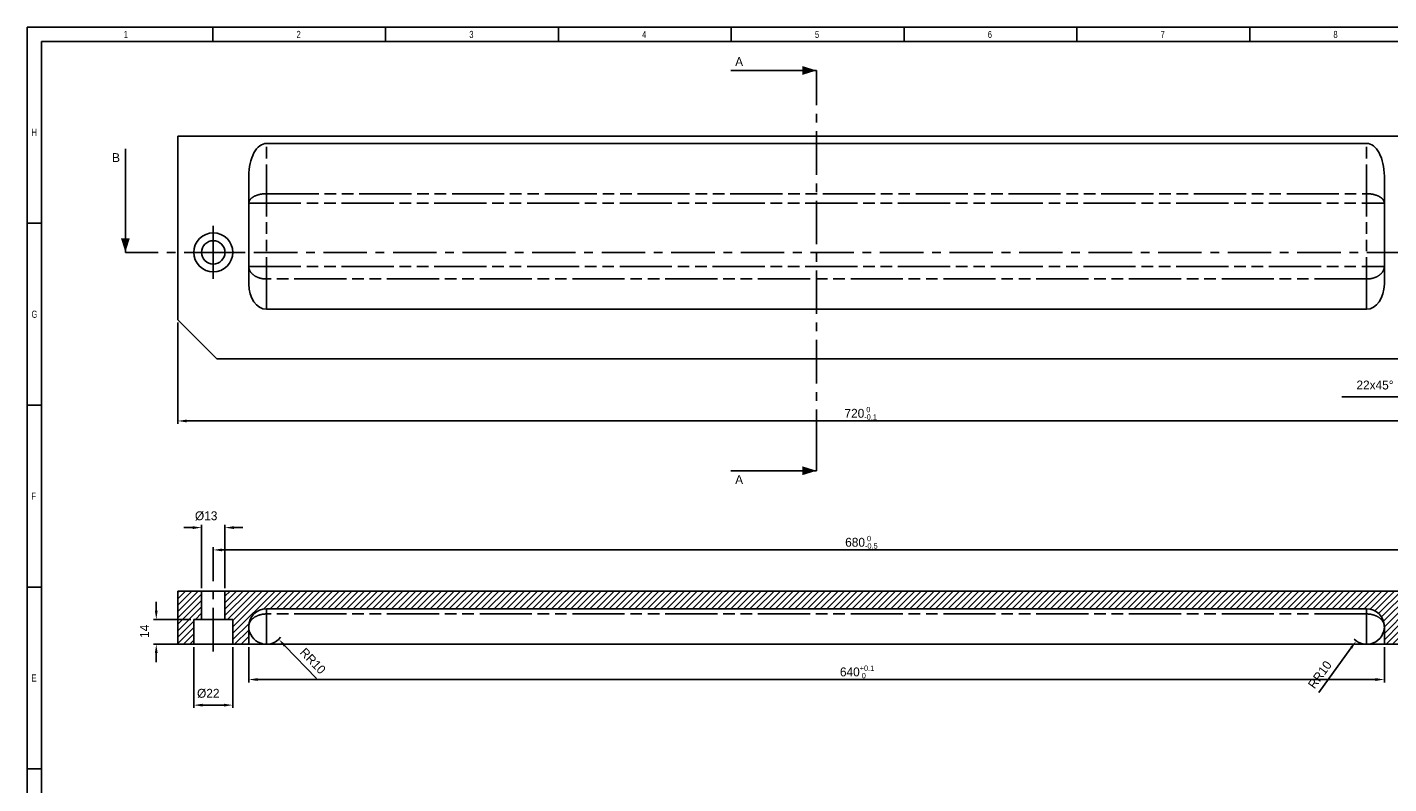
# Paper-space layout 'PREFORMATORE_1_4' of a CAD drawing. Header units: millimetres. Extents: x 0 to 592, y 0 to 418.
# Tile 2 of 4: x 0 to 384, y 205 to 418. Entities that reach past the tile are written whole.
import ezdxf

# ---------------------------------------------------------------- set-up
doc = ezdxf.new("R2010")
doc.units = ezdxf.units.MM
doc.header["$LTSCALE"] = 32.67
doc.header["$PDMODE"] = 3
doc.header["$PDSIZE"] = 0.3125
doc.linetypes.add('CENTER', pattern=[0.6, 0.375, -0.075, 0.075, -0.075])
doc.linetypes.add('PHANTOM', pattern=[0.8, 0.45, -0.05, 0.1, -0.05, 0.1, -0.05])
doc.layers.get('0').update_dxf_attribs({"linetype": 'CONTINUOUS'})
doc.layers.get('Defpoints').update_dxf_attribs({"linetype": 'CONTINUOUS'})
for name, color, linetype in [('AXS', 7, 'CONTINUOUS'), ('DEFAULT_1', 7, 'CENTER'), ('DEFAULT_3', 7, 'PHANTOM')]:
    doc.layers.add(name, color=color, linetype=linetype)
doc.styles.add('TEXTSTYLE_2', font='txt', dxfattribs={"width": 0.8})
doc.dimstyles.new('DIMSTYLE_1', dxfattribs={"dimtxt": 2.5, "dimasz": 2.5, "dimexe": 0.8, "dimexo": 0.8, "dimtad": 1, "dimlfac": 2, "dimdsep": 46, "dimtxsty": 'Standard', "dimblk": '_FILLED', "dimblk1": '_FILLED', "dimblk2": '_FILLED', "dimcen": 0.09, "dimadec": 0, "dimazin": 0, "dimtp": 0.01, "dimtm": 0.01, "dimtfac": 1, "dimtofl": 0, "dimtmove": 0, "dimatfit": 3, "dimldrblk": '_FILLED', "dimfxl": 1, "dimtolj": 1, "dimarcsym": 0})
doc.dimstyles.new('DIMSTYLE_2', dxfattribs={"dimtxt": 2.5, "dimasz": 2.5, "dimexe": 0.8, "dimexo": 0.8, "dimtad": 1, "dimlfac": 2, "dimdsep": 46, "dimtxsty": 'Standard', "dimblk": '_FILLED', "dimblk1": '_FILLED', "dimblk2": '_FILLED', "dimcen": 0.09, "dimadec": 0, "dimazin": 0, "dimtol": 1, "dimtm": 0.5, "dimtfac": 0.6, "dimtofl": 0, "dimtmove": 0, "dimatfit": 3, "dimldrblk": '_FILLED', "dimfxl": 1, "dimtolj": 1, "dimarcsym": 0})
doc.dimstyles.new('DIMSTYLE_3', dxfattribs={"dimtxt": 2.5, "dimasz": 2.5, "dimexe": 0.8, "dimexo": 0.8, "dimtad": 1, "dimlfac": 2, "dimdsep": 46, "dimtxsty": 'Standard', "dimblk": '_FILLED', "dimblk1": '_FILLED', "dimblk2": '_FILLED', "dimcen": 0.09, "dimadec": 0, "dimazin": 0, "dimtol": 1, "dimtm": 0.1, "dimtfac": 0.6, "dimtofl": 0, "dimtmove": 0, "dimatfit": 3, "dimldrblk": '_FILLED', "dimfxl": 1, "dimtolj": 1, "dimarcsym": 0})
doc.dimstyles.new('DIMSTYLE_4', dxfattribs={"dimtxt": 2.5, "dimasz": 2.5, "dimexe": 0.8, "dimexo": 0.8, "dimgap": 1.25, "dimtad": 1, "dimdec": 0, "dimlfac": 2, "dimdsep": 46, "dimtxsty": 'Standard', "dimblk": '_FILLED', "dimblk1": '_FILLED', "dimblk2": '_FILLED', "dimcen": 0.09, "dimadec": 0, "dimazin": 0, "dimtp": 0.5, "dimtm": 0.5, "dimtfac": 1, "dimtdec": 0, "dimtofl": 0, "dimtmove": 0, "dimatfit": 3, "dimldrblk": '_FILLED', "dimfxl": 1, "dimtolj": 1, "dimarcsym": 0})
doc.dimstyles.new('DIMSTYLE_8', dxfattribs={"dimtxt": 2.5, "dimasz": 2.5, "dimexe": 0.8, "dimexo": 0.8, "dimtad": 1, "dimlfac": 2, "dimdsep": 46, "dimtxsty": 'Standard', "dimblk": '_FILLED', "dimblk1": '_FILLED', "dimblk2": '_FILLED', "dimcen": 0.09, "dimadec": 0, "dimazin": 0, "dimtol": 1, "dimtp": 0.1, "dimtfac": 0.6, "dimtofl": 0, "dimtmove": 0, "dimatfit": 3, "dimldrblk": '_FILLED', "dimfxl": 1, "dimtolj": 1, "dimarcsym": 0})
doc.dimstyles.get("Standard").update_dxf_attribs({"dimtxt": 2.5, "dimasz": 2.5, "dimexe": 0.8, "dimexo": 0.8, "dimtad": 1, "dimdsep": 46, "dimtxsty": 'Standard', "dimblk": '_FILLED', "dimblk1": '_FILLED', "dimblk2": '_FILLED', "dimcen": 0.09, "dimadec": 0, "dimazin": 0, "dimtol": 1, "dimtp": 0.01, "dimtm": 0.01, "dimtfac": 1, "dimtofl": 0, "dimtmove": 0, "dimatfit": 3, "dimldrblk": '_FILLED', "dimfxl": 1, "dimtolj": 1, "dimarcsym": 0})

# ---------------------------------------------------------------- blocks, each defined once
blk = doc.blocks.new('_FILLED')
at = {"color": 0, "linetype": 'ByBlock'}
blk.add_solid([(0, 0), (-1, 0.16), (-1, -0.16)], dxfattribs=at)
blk = doc.blocks.new('XSEC_FILLED')
at = {"color": 0, "linetype": 'ByBlock'}
blk.add_solid([(0, 0), (-1, 0.3125), (-1, -0.3125)], dxfattribs=at)
blk = doc.blocks.new('*D253')
at = {"color": 0, "linetype": 'Continuous', "transparency": 16777216}
for p, q in [((67.34, 249.13), (67.52, 249.13)), ((67.43, 249.04), (67.43, 249.22))]:
    blk.add_line(p, q, dxfattribs=at)
at = {"color": 0, "linetype": 'Continuous', "lineweight": -2, "transparency": 16777216}
blk.add_line((72.62, 243.73), (81.51, 234.48), dxfattribs=at)
at = {"color": 0, "lineweight": -2, "transparency": 16777216, "xscale": 2.5, "yscale": 2.5, "zscale": 2.5, "rotation": 133.8584248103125}
blk.add_blockref('_FILLED', (70.89, 245.53), dxfattribs=at)
at = {"color": 0, "transparency": 16777216, "insert": (78.44, 243.38), "char_height": 2.5, "attachment_point": 1, "rotation": 313.8584, "line_spacing_factor": 0.9}
blk.add_mtext('\\A1;RR10', dxfattribs=at)
blk = doc.blocks.new('*D254')
at = {"color": 0, "linetype": 'Continuous', "lineweight": -2, "transparency": 16777216}
for p, q in [((52.43, 261.93), (52.43, 271.51)), ((389.93, 270.71), (54.93, 270.71)), ((392.43, 261.93), (392.43, 271.51))]:
    blk.add_line(p, q, dxfattribs=at)
at = {"layer": 'Defpoints', "color": 0, "transparency": 16777216}
for p in [(52.43, 270.71), (52.43, 261.13), (392.43, 261.13)]:
    blk.add_point(p, dxfattribs=at)
at = {"color": 0, "lineweight": -2, "transparency": 16777216, "xscale": 2.5, "yscale": 2.5, "zscale": 2.5, "rotation": 180}
blk.add_blockref('_FILLED', (52.43, 270.71), dxfattribs=at)
at = {"color": 0, "lineweight": -2, "transparency": 16777216, "xscale": 2.5, "yscale": 2.5, "zscale": 2.5}
blk.add_blockref('_FILLED', (392.43, 270.71), dxfattribs=at)
at = {"color": 0, "transparency": 16777216, "insert": (235.07, 274.67), "char_height": 2.5, "attachment_point": 2, "line_spacing_factor": 0.9}
blk.add_mtext('\\A1;680{\\H1.500000;\\S 0^ -0.5;}', dxfattribs=at)
blk = doc.blocks.new('*D255')
at = {"color": 0, "linetype": 'Continuous', "lineweight": -2, "transparency": 16777216}
for p, q in [((42.43, 334.76), (42.43, 306.25)), ((402.43, 334.76), (402.43, 306.25)), ((44.93, 307.05), (399.93, 307.05))]:
    blk.add_line(p, q, dxfattribs=at)
at = {"layer": 'Defpoints', "color": 0, "transparency": 16777216}
for p in [(42.43, 335.56), (402.43, 335.56), (402.43, 307.05)]:
    blk.add_point(p, dxfattribs=at)
at = {"color": 0, "lineweight": -2, "transparency": 16777216, "xscale": 2.5, "yscale": 2.5, "zscale": 2.5, "rotation": 180}
blk.add_blockref('_FILLED', (42.43, 307.05), dxfattribs=at)
at = {"color": 0, "lineweight": -2, "transparency": 16777216, "xscale": 2.5, "yscale": 2.5, "zscale": 2.5}
blk.add_blockref('_FILLED', (402.43, 307.05), dxfattribs=at)
at = {"color": 0, "transparency": 16777216, "insert": (234.87, 311.01), "char_height": 2.5, "attachment_point": 2, "line_spacing_factor": 0.9}
blk.add_mtext('\\A1;720{\\H1.500000;\\S 0^ -0.1;}', dxfattribs=at)
blk = doc.blocks.new('*D264')
at = {"color": 0, "linetype": 'Continuous', "lineweight": -2, "transparency": 16777216}
for p, q in [((46.93, 243.33), (46.93, 226.18)), ((57.93, 243.33), (57.93, 226.18)), ((49.43, 226.98), (55.43, 226.98))]:
    blk.add_line(p, q, dxfattribs=at)
at = {"layer": 'Defpoints', "color": 0, "transparency": 16777216}
for p in [(46.93, 244.13), (57.93, 244.13), (57.93, 226.98)]:
    blk.add_point(p, dxfattribs=at)
at = {"color": 0, "lineweight": -2, "transparency": 16777216, "xscale": 2.5, "yscale": 2.5, "zscale": 2.5, "rotation": 180}
blk.add_blockref('_FILLED', (46.93, 226.98), dxfattribs=at)
at = {"color": 0, "lineweight": -2, "transparency": 16777216, "xscale": 2.5, "yscale": 2.5, "zscale": 2.5}
blk.add_blockref('_FILLED', (57.93, 226.98), dxfattribs=at)
at = {"color": 0, "transparency": 16777216, "insert": (51.02, 231.56), "char_height": 2.5, "attachment_point": 2, "line_spacing_factor": 0.9}
blk.add_mtext('\\A1;%%c22', dxfattribs=at)
blk = doc.blocks.new('*D265')
at = {"color": 0, "linetype": 'Continuous', "lineweight": -2, "transparency": 16777216}
for p, q in [((46.63, 277), (44.13, 277)), ((49.13, 259.93), (49.13, 277.8)), ((55.73, 259.93), (55.73, 277.8)), ((58.23, 277), (60.73, 277))]:
    blk.add_line(p, q, dxfattribs=at)
at = {"layer": 'Defpoints', "color": 0, "transparency": 16777216}
for p in [(55.73, 277), (49.13, 259.13), (55.73, 259.13)]:
    blk.add_point(p, dxfattribs=at)
at = {"color": 0, "lineweight": -2, "transparency": 16777216, "xscale": 2.5, "yscale": 2.5, "zscale": 2.5}
blk.add_blockref('_FILLED', (49.13, 277), dxfattribs=at)
at = {"color": 0, "lineweight": -2, "transparency": 16777216, "xscale": 2.5, "yscale": 2.5, "zscale": 2.5, "rotation": 180}
blk.add_blockref('_FILLED', (55.73, 277), dxfattribs=at)
at = {"color": 0, "transparency": 16777216, "insert": (50.43, 281.59), "char_height": 2.5, "attachment_point": 2, "line_spacing_factor": 0.9}
blk.add_mtext('\\A1;%%c13', dxfattribs=at)
blk = doc.blocks.new('*D266')
at = {"color": 0, "linetype": 'Continuous', "lineweight": -2, "transparency": 16777216}
for p, q in [((36.36, 253.63), (36.36, 256.13)), ((46.13, 251.13), (35.56, 251.13)), ((46.13, 244.13), (35.56, 244.13)), ((36.36, 241.63), (36.36, 239.13))]:
    blk.add_line(p, q, dxfattribs=at)
at = {"layer": 'Defpoints', "color": 0, "transparency": 16777216}
for p in [(36.36, 251.13), (46.93, 251.13), (46.93, 244.13)]:
    blk.add_point(p, dxfattribs=at)
at = {"color": 0, "lineweight": -2, "transparency": 16777216, "xscale": 2.5, "yscale": 2.5, "zscale": 2.5}
for p, rotation in [((36.36, 251.13), 270), ((36.36, 244.13), 90)]:
    blk.add_blockref('_FILLED', p, dxfattribs=dict(at, rotation=rotation))
at = {"color": 0, "transparency": 16777216, "insert": (31.77, 247.79), "char_height": 2.5, "attachment_point": 2, "rotation": 90, "line_spacing_factor": 0.9}
blk.add_mtext('\\A1;14', dxfattribs=at)
blk = doc.blocks.new('*D267')
at = {"color": 0, "linetype": 'Continuous', "lineweight": -2, "transparency": 16777216}
for p, q in [((402.43, 334.76), (402.43, 313.04)), ((391.43, 323.76), (391.43, 313.04)), ((391.43, 313.84), (370.42, 313.84)), ((391.43, 313.84), (370.42, 313.84)), ((393.93, 313.84), (399.93, 313.84))]:
    blk.add_line(p, q, dxfattribs=at)
at = {"layer": 'Defpoints', "color": 0, "transparency": 16777216}
for p in [(402.43, 335.56), (391.43, 324.56), (402.43, 313.84)]:
    blk.add_point(p, dxfattribs=at)
at = {"color": 0, "lineweight": -2, "transparency": 16777216, "xscale": 2.5, "yscale": 2.5, "zscale": 2.5, "rotation": 180}
blk.add_blockref('_FILLED', (391.43, 313.84), dxfattribs=at)
at = {"color": 0, "lineweight": -2, "transparency": 16777216, "xscale": 2.5, "yscale": 2.5, "zscale": 2.5}
blk.add_blockref('_FILLED', (402.43, 313.84), dxfattribs=at)
at = {"color": 0, "transparency": 16777216, "insert": (385.01, 318.43), "char_height": 2.5, "attachment_point": 3, "line_spacing_factor": 0.9}
blk.add_mtext('\\A1;22x45°', dxfattribs=at)
blk = doc.blocks.new('*D268')
at = {"color": 0, "linetype": 'Continuous', "transparency": 16777216}
for p, q in [((377.34, 249.13), (377.52, 249.13)), ((377.43, 249.04), (377.43, 249.22))]:
    blk.add_line(p, q, dxfattribs=at)
at = {"color": 0, "linetype": 'Continuous', "lineweight": -2, "transparency": 16777216}
blk.add_line((373.02, 243.06), (363.93, 230.52), dxfattribs=at)
at = {"color": 0, "lineweight": -2, "transparency": 16777216, "xscale": 2.5, "yscale": 2.5, "zscale": 2.5, "rotation": 54.0472414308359}
blk.add_blockref('_FILLED', (374.49, 245.09), dxfattribs=at)
at = {"color": 0, "transparency": 16777216, "insert": (365.74, 239.76), "char_height": 2.5, "attachment_point": 3, "rotation": 54.0472, "line_spacing_factor": 0.9}
blk.add_mtext('\\A1;RR10', dxfattribs=at)
blk = doc.blocks.new('*D269')
at = {"color": 0, "linetype": 'Continuous', "lineweight": -2, "transparency": 16777216}
for p, q in [((62.43, 243.33), (62.43, 233.39)), ((382.43, 243.33), (382.43, 233.39)), ((64.93, 234.19), (379.93, 234.19))]:
    blk.add_line(p, q, dxfattribs=at)
at = {"layer": 'Defpoints', "color": 0, "transparency": 16777216}
for p in [(62.43, 244.13), (382.43, 244.13), (382.43, 234.19)]:
    blk.add_point(p, dxfattribs=at)
at = {"color": 0, "lineweight": -2, "transparency": 16777216, "xscale": 2.5, "yscale": 2.5, "zscale": 2.5, "rotation": 180}
blk.add_blockref('_FILLED', (62.43, 234.19), dxfattribs=at)
at = {"color": 0, "lineweight": -2, "transparency": 16777216, "xscale": 2.5, "yscale": 2.5, "zscale": 2.5}
blk.add_blockref('_FILLED', (382.43, 234.19), dxfattribs=at)
at = {"color": 0, "transparency": 16777216, "insert": (233.85, 238.14), "char_height": 2.5, "attachment_point": 2, "line_spacing_factor": 0.9}
blk.add_mtext('\\A1;640{\\H1.500000;\\S+0.1^  0;}', dxfattribs=at)

psp = doc.layouts.new('PREFORMATORE_1_4')

# ---------------------------------------------------------------- hatches: boundary and pattern name
at = {"linetype": 'Continuous'}
h = psp.add_hatch(dxfattribs=at)
h.set_pattern_fill('B', color=2, scale=1.274832, angle=45, style=0, pattern_type=0)
h.set_pattern_definition([(45, (-1, -1), (-0.9014423, 0.9014423), [])])
edge = h.paths.add_edge_path()
edge.add_line((42.4264, 259.1345), (49.1264, 259.1345))
edge.add_line((49.1264, 259.1345), (49.1264, 251.1345))
edge.add_line((46.9264, 251.1345), (49.1264, 251.1345))
edge.add_line((46.9264, 251.1345), (46.9264, 244.1345))
edge.add_line((42.4264, 244.1345), (46.9264, 244.1345))
edge.add_line((42.4264, 259.1345), (42.4264, 244.1345))
edge = h.paths.add_edge_path()
edge.add_line((55.7264, 259.1345), (389.1264, 259.1345))
edge.add_line((389.1264, 251.1345), (389.1264, 259.1345))
edge.add_line((389.1264, 251.1345), (386.9264, 251.1345))
edge.add_line((386.9264, 244.1345), (386.9264, 251.1345))
edge.add_line((382.4264, 244.1345), (386.9264, 244.1345))
edge.add_line((382.4264, 244.1345), (382.4264, 249.1345))
edge.add_arc((377.4264, 249.1345), 5, 0, 90)
edge.add_line((67.4264, 254.1345), (377.4264, 254.1345))
edge.add_arc((67.4264, 249.1345), 5, 90, 180)
edge.add_line((62.4264, 244.1345), (62.4264, 249.1345))
edge.add_line((57.9264, 244.1345), (62.4264, 244.1345))
edge.add_line((57.9264, 251.1345), (57.9264, 244.1345))
edge.add_line((55.7264, 251.1345), (57.9264, 251.1345))
edge.add_line((55.7264, 259.1345), (55.7264, 251.1345))
edge = h.paths.add_edge_path()
edge.add_line((395.7264, 259.1345), (402.4264, 259.1345))
edge.add_line((402.4264, 259.1345), (402.4264, 244.1345))
edge.add_line((397.9264, 244.1345), (402.4264, 244.1345))
edge.add_line((397.9264, 244.1345), (397.9264, 251.1345))
edge.add_line((397.9264, 251.1345), (395.7264, 251.1345))
edge.add_line((395.7264, 251.1345), (395.7264, 259.1345))

# ---------------------------------------------------------------- linework, layer by layer
at = {"color": 4, "linetype": 'Continuous'}
for p, q in [((0, 0), (0, 418)), ((0, 418), (592, 418)), ((52.3, 418), (52.3, 414)), ((101, 418), (101, 414)), ((149.7, 418), (149.7, 414)), ((198.4, 418), (198.4, 414)), ((247.1, 418), (247.1, 414)), ((295.8, 418), (295.8, 414)), ((344.5, 418), (344.5, 414)), ((0, 362.75), (4, 362.75)), ((0, 311.5), (4, 311.5)), ((0, 260.25), (4, 260.25)), ((0, 209), (4, 209))]:
    psp.add_line(p, q, dxfattribs=at)
at = {"color": 7, "linetype": 'Continuous'}
for p, q in [((4, 4), (4, 414)), ((4, 414), (588, 414)), ((42.4264, 387.2572), (42.4264, 335.5572)), ((42.4264, 387.2572), (402.4264, 387.2572)), ((67.4264, 385.2572), (377.4264, 385.2572)), ((62.4264, 376.0768), (62.4264, 345.5983)), ((382.4264, 376.0768), (382.4264, 345.5983)), ((67.4264, 338.5272), (377.4264, 338.5272)), ((42.4264, 335.5572), (53.4264, 324.5572)), ((53.4264, 324.5572), (391.4264, 324.5572)), ((42.4264, 259.1345), (42.4264, 244.1345)), ((42.4264, 259.1345), (402.4264, 259.1345)), ((49.1264, 259.1345), (49.1264, 251.1345)), ((55.7264, 259.1345), (55.7264, 251.1345)), ((67.4264, 254.1345), (377.4264, 254.1345)), ((46.9264, 251.1345), (46.9264, 244.1345)), ((46.9264, 251.1345), (57.9264, 251.1345)), ((57.9264, 251.1345), (57.9264, 244.1345)), ((62.4264, 244.1345), (62.4264, 249.1345)), ((382.4264, 244.1345), (382.4264, 249.1345)), ((42.4264, 244.1345), (402.4264, 244.1345))]:
    psp.add_line(p, q, dxfattribs=at)
for radius in [5.5, 3.3]:
    psp.add_circle((52.4264, 354.5572), radius, dxfattribs=at)
for centre, start, end in [((67.4264, 249.1345), 90, 180), ((377.4264, 249.1345), 0, 90)]:
    psp.add_arc(centre, 5, start, end, dxfattribs=at)
at = {"color": 2, "linetype": 'Continuous'}
for centre, start, end in [((67.4264, 249.1345), 180, 322.948702), ((377.4264, 249.1345), 224.956965, 0)]:
    psp.add_arc(centre, 5, start, end, dxfattribs=at)
at = {"color": 7, "linetype": 'Continuous'}
for centre, major_axis, ratio, start_param, end_param in [((67.4264, 376.0768), (0, 9.1804), 0.54463903, 0, 1.57079633), ((377.4264, 376.0768), (0, 9.1804), 0.54463903, -1.57079633, 0), ((67.4264, 345.5983), (0, 7.0711), 0.70710678, 1.57079633, 3.14159265), ((377.4264, 345.5983), (0, 7.0711), 0.70710678, -3.14159265, -1.57079633)]:
    psp.add_ellipse(centre, major_axis=major_axis, ratio=ratio, start_param=start_param, end_param=end_param, dxfattribs=at)
at = {"layer": 'AXS', "color": 7, "linetype": 'CENTER'}
for p, q in [((52.4264, 359.8572), (52.4264, 362.0572)), ((52.4264, 354.5572), (52.4264, 359.8572)), ((47.1264, 354.5572), (44.9264, 354.5572)), ((52.4264, 354.5572), (47.1264, 354.5572)), ((52.4264, 354.5572), (52.4264, 349.2572)), ((52.4264, 354.5572), (57.7264, 354.5572)), ((57.7264, 354.5572), (59.9264, 354.5572)), ((52.4264, 349.2572), (52.4264, 347.0572)), ((52.4264, 242.1345), (52.4264, 261.1345))]:
    psp.add_line(p, q, dxfattribs=at)
at = {"layer": 'DEFAULT_1', "color": 7, "linetype": 'CENTER'}
for p, q in [((222.4264, 400.8152), (222.4264, 405.8152)), ((32.6614, 354.5572), (27.6614, 354.5572)), ((222.4264, 293.0276), (222.4264, 298.0276))]:
    psp.add_line(p, q, dxfattribs=at)
at = {"layer": 'DEFAULT_1', "color": 9, "linetype": 'CENTER'}
for p, q in [((222.4264, 298.0276), (222.4264, 400.8152)), ((428.956, 354.5572), (32.6614, 354.5572))]:
    psp.add_line(p, q, dxfattribs=at)
at = {"layer": 'DEFAULT_3', "color": 7, "linetype": 'PHANTOM'}
for p, q in [((67.4264, 338.5272), (67.4264, 385.2572)), ((377.4264, 338.5272), (377.4264, 385.2572)), ((62.4264, 368.3775), (382.4264, 368.3775)), ((67.4264, 371.1007), (377.4264, 371.1007)), ((62.4264, 350.5983), (382.4264, 350.5983)), ((377.4264, 347.0628), (67.4264, 347.0628)), ((67.4264, 254.1345), (67.4264, 244.1345)), ((377.4264, 244.1345), (377.4264, 254.1345)), ((377.4264, 252.67), (67.4264, 252.67))]:
    psp.add_line(p, q, dxfattribs=at)
for points, knots in [([(62.4264, 368.3775), (62.4264, 368.5574), (62.4979, 368.935), (62.8006, 369.4569), (63.2768, 369.9278), (64.1577, 370.4981), (65.5649, 370.9756), (66.7848, 371.1007), (67.4264, 371.1007)], [0, 0, 0, 0, 0.08731498, 0.18195, 0.28865044, 0.40938309, 0.68861938, 1, 1, 1, 1]), ([(377.4264, 371.1007), (378.068, 371.1007), (379.2879, 370.9756), (380.6951, 370.4981), (381.576, 369.9278), (382.0522, 369.4569), (382.3549, 368.935), (382.4264, 368.5574), (382.4264, 368.3775)], [0, 0, 0, 0, 0.31138062, 0.59061691, 0.71134956, 0.81805, 0.91268502, 1, 1, 1, 1]), ([(67.4264, 347.0628), (66.7823, 347.0628), (65.5324, 347.2322), (63.8956, 347.968), (62.8977, 348.9663), (62.494, 349.8911), (62.4264, 350.3662), (62.4264, 350.5983)], [0, 0, 0, 0, 0.28745119, 0.55430484, 0.78903778, 0.89643834, 1, 1, 1, 1]), ([(382.4264, 350.5983), (382.4264, 350.3662), (382.3588, 349.8911), (381.9551, 348.9663), (380.9571, 347.968), (379.3204, 347.2322), (378.0705, 347.0628), (377.4264, 347.0628)], [0, 0, 0, 0, 0.10356166, 0.21096222, 0.44569516, 0.71254881, 1, 1, 1, 1]), ([(67.4264, 252.67), (66.7823, 252.67), (65.5324, 252.5006), (63.8956, 251.7648), (62.8977, 250.7665), (62.494, 249.8417), (62.4264, 249.3666), (62.4264, 249.1345)], [0, 0, 0, 0, 0.28745119, 0.55430484, 0.78903778, 0.89643834, 1, 1, 1, 1]), ([(382.4264, 249.1345), (382.4264, 249.3666), (382.3588, 249.8417), (381.9551, 250.7665), (380.9571, 251.7648), (379.3204, 252.5006), (378.0705, 252.67), (377.4264, 252.67)], [0, 0, 0, 0, 0.10356166, 0.21096222, 0.44569516, 0.71254881, 1, 1, 1, 1])]:
    psp.add_open_spline(points, degree=3, knots=knots, dxfattribs=at)

# ---------------------------------------------------------------- texts
at = {"color": 2, "linetype": 'Continuous', "char_height": 2, "width": 1.6, "attachment_point": 1, "line_spacing_factor": 0.9, "style": 'TEXTSTYLE_2'}
for s, insert in [('1', (27.1744, 416.9687)), ('2', (75.8744, 416.9687)), ('3', (124.5744, 416.9687)), ('4', (173.2744, 416.9687)), ('5', (221.9744, 416.9687)), ('6', (270.6744, 416.9687)), ('7', (319.3744, 416.9687)), ('8', (368.0744, 416.9687)), ('H', (1.2, 389.375)), ('G', (1.2, 338.125)), ('F', (1.2, 286.875)), ('E', (1.2, 235.625))]:
    psp.add_mtext(s, dxfattribs=dict(at, insert=insert))
at = {"color": 7, "linetype": 'Continuous', "char_height": 2.5, "width": 2.5, "attachment_point": 1, "line_spacing_factor": 0.9}
for s, insert in [('A', (199.4965, 409.5652)), ('B', (23.9114, 382.5152)), ('A', (199.4965, 291.7776))]:
    psp.add_mtext(s, dxfattribs=dict(at, insert=insert))

# ---------------------------------------------------------------- dimensions: what is measured, and where the dimension line sits
at = {"color": 2, "linetype": 'Continuous'}
for base, p1, p2, dimstyle, picture, middle in [((402.4264, 307.0504), (42.4264, 335.5572), (402.4264, 335.5572), 'DIMSTYLE_3', '*D255', (234.8702, 307.0504)), ((382.4264, 234.1855), (62.4264, 244.1345), (382.4264, 244.1345), 'DIMSTYLE_8', '*D269', (233.8528, 234.1855))]:
    dim = psp.add_linear_dim(base=base, p1=p1, p2=p2, dimstyle=dimstyle, dxfattribs=at)
    dim.commit()
    dim.dimension.update_dxf_attribs({"geometry": picture, "text_midpoint": middle, "dimtype": 160})
for base, p1, p2, text, picture, middle in [((402.4264, 313.8441), (391.4264, 324.5572), (402.4264, 335.5572), '<>x45°', '*D267', (378.339, 313.8441)), ((55.7264, 277.0025), (49.1264, 259.1345), (55.7264, 259.1345), '%%c<>', '*D265', (50.4293, 277.0025)), ((57.9264, 226.9762), (46.9264, 244.1345), (57.9264, 244.1345), '%%c<>', '*D264', (51.0206, 226.9762))]:
    dim = psp.add_linear_dim(base=base, p1=p1, p2=p2, text=text, dimstyle='DIMSTYLE_4', dxfattribs=at)
    dim.commit()
    dim.dimension.update_dxf_attribs({"geometry": picture, "text_midpoint": middle, "dimtype": 160})
for base, p1, p2, angle, dimstyle, picture, middle in [((52.4264, 270.7102), (392.4264, 261.1345), (52.4264, 261.1345), 180, 'DIMSTYLE_2', '*D254', (235.0697, 270.7102)), ((36.3557, 251.1345), (46.9264, 244.1345), (46.9264, 251.1345), 90, 'DIMSTYLE_4', '*D266', (36.3557, 247.7909))]:
    dim = psp.add_linear_dim(base=base, p1=p1, p2=p2, angle=angle, dimstyle=dimstyle, dxfattribs=at)
    dim.commit()
    dim.dimension.update_dxf_attribs({"geometry": picture, "text_midpoint": middle, "dimtype": 160})
for center, mpoint, picture, middle in [((67.4264, 249.1345), (70.8908, 245.5292), '*D253', (78.3335, 237.7839)), ((377.4264, 249.1345), (374.4908, 245.087), '*D268', (366.6195, 234.2343))]:
    dim = psp.add_radius_dim(center=center, mpoint=mpoint, text='R<>', dimstyle='DIMSTYLE_1', dxfattribs=at)
    dim.commit()
    dim.dimension.update_dxf_attribs({"geometry": picture, "text_midpoint": middle, "dimtype": 164})

# ---------------------------------------------------------------- leaders
at = {"color": 7, "linetype": 'Continuous'}
for points in [[(222.4264, 405.8152), (198.2465, 405.8152)], [(27.6614, 354.5572), (27.6614, 383.7652)], [(222.4264, 293.0276), (198.2465, 293.0276)]]:
    psp.add_leader(points, dimstyle='Standard', override={"dimasz": 4, "dimtad": 0, "dimldrblk": 'XSEC_FILLED'}, dxfattribs=at)

doc.saveas('drawing.dxf')
